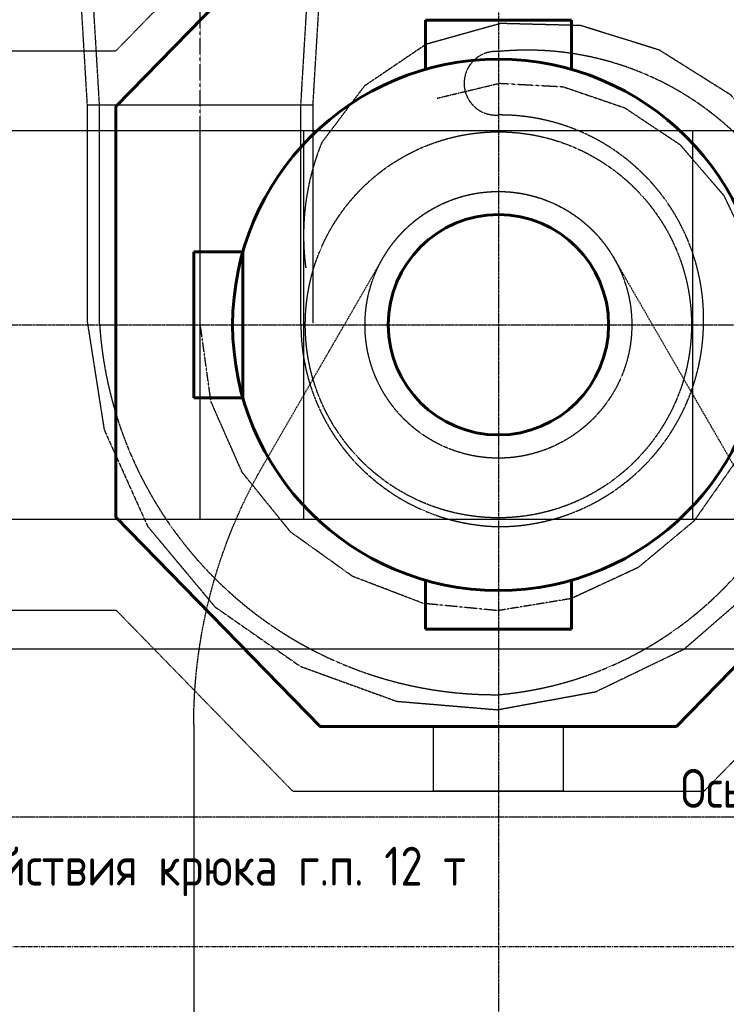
# Model space of a CAD drawing. Header units: millimetres. Extents: x -50096 to 615650, y 194565 to 243945.
# Tile 250 of 256: x 254576 to 260026, y 212019 to 219618. Entities that reach past the tile are written whole.
import ezdxf

# ---------------------------------------------------------------- set-up
doc = ezdxf.new("R2010")
doc.units = ezdxf.units.MM
for name, pattern in [('CENTER2', [28.575, 19.05, -3.175, 3.175, -3.175]), ('ГТО-1 Пунктир', [7, 5, -2]), ('осевая', [50.8, 31.75, -6.35, 6.35, -6.35])]:
    doc.linetypes.add(name, pattern=pattern)
for name, color, linetype, lineweight in [('ГТО-2_Бетон_060', 3, 'Continuous', 60), ('ГТО-2_Осевая', 7, 'осевая', 25), ('ГТО-2_Пунктир', 151, 'ГТО-1 Пунктир', 25), ('ГТО-2_Пунктир_025', 151, 'ГТО-1 Пунктир', 25), ('ГТО-2_Размеры_035', 2, 'Continuous', 35), ('ГТО-2_Текст', 2, 'Continuous', 35), ('ОГОС_Пунктир_025', 151, 'ГТО-1 Пунктир', 25), ('ОГСО_Оборудование_060', 3, 'Continuous', 60), ('ОГСО_Оси_025', 7, 'осевая', 25)]:
    doc.layers.add(name, color=color, linetype=linetype, lineweight=lineweight)
doc.layers.add('ОЗиМ Оси', color=4, linetype='CENTER2')
doc.styles.add('RomanS', font='romans.shx', dxfattribs={"width": 0.7})

# ---------------------------------------------------------------- blocks, each defined once
blk = doc.blocks.new('awrteqw5t')
at = {"layer": 'ГТО-2_Пунктир'}
for p, q in [((834.4, 2350), (5850, 2350)), ((-1165.6, 1814.1), (-2750.3, 899.2)), ((-2764.5, -891.1), (-1166.1, -1814.1)), ((5850, -2350), (833.9, -2350))]:
    blk.add_line(p, q, dxfattribs=at)
for centre, radius, start, end in [((834.4, -1650), 4000, 90, 120), ((-2250, 0), 1029, 119.99988, 240.00011), ((833.9, 1650), 4000, 240, 270)]:
    blk.add_arc(centre, radius, start, end, dxfattribs=at)
blk = doc.blocks.new('ОГСО_Агрегат_План по СК')
at = {"layer": 'ОГОС_Пунктир_025', "ltscale": 0.05}
for p, q in [((-3170.3, 15.5), (-3170.3, 1700.2)), ((-3076.7, 7.3), (-3076.7, 1700.2)), ((-1523.3, 7.3), (-1523.3, 1700.2)), ((-1429.7, 15.5), (-1429.7, 1700.2))]:
    blk.add_line(p, q, dxfattribs=at)
blk.add_lwpolyline([(-3170.3, 15.5), (-3041, -810.1), (-2705.5, -1555.1), (-2186.7, -2176.4), (-1529.7, -2634.3), (-786.2, -2904.9), (-8.1, -2970.4), (749.7, -2831.6), (1433.5, -2501.8), (1997.9, -2011.8), (2409.6, -1403), (2641.8, -719.2), (2686.4, -11.2), (2547, 670.4), (2240.7, 1279.5), (1792.7, 1773.5), (1240.8, 2120.4), (634.1, 2309.5), (17.6, 2325.5), (-559.2, 2164.3), (-1034.2, 1842.5), (-1363, 1405.7, 0.130368), (-1486, 439.3, 0.130368)], format="xyb", dxfattribs=at)
for radius in [1489.4, 1029]:
    blk.add_circle((0, 0), radius, dxfattribs=at)
for centre, radius, start, end in [((-18.8, 1864.3), 245.7, 85.61744, 274.38256), ((221.9, -204.9), 2324.7, 4.93702, 95.47774), ((10.9, 47.5), 1572, 358.09416, 90.39831), ((-21.6, 207.1), 3061.6, 183.74255, 270.40513), ((38.8, 4.1), 1562.1, 179.88388, 268.57748), ((-246.9, -79.3), 2786, 275.08493, 1.53299), ((-1.9, 26.8), 1584.3, 270.07028, 358.85754)]:
    blk.add_arc(centre, radius, start, end, dxfattribs=at)
at = {"layer": 'ОГСО_Оси_025', "color": 253, "ltscale": 0.05}
blk.add_lwpolyline([(-471.6, 1749.4), (9.1, 1864.3), (499.6, 1837.5), (974.5, 1674.8), (1400.1, 1391.3), (1738.8, 997.6), (1965.2, 521.4), (2060, -4.8), (2015.2, -544.7), (1826.9, -1059.8), (1508.4, -1514.3), (1077, -1873.8), (562.3, -2112.9), (-3.3, -2205.9), (-579.3, -2150.1), (-1124.5, -1941.6), (-1603.1, -1598.9), (-1976.4, -1138.2), (-2217.2, -592.1), (-2300, 7.3), (-2300, 2700)], dxfattribs=at)
blk = doc.blocks.new('A$C1AA538EC')
at = {"layer": 'ОГОС_Пунктир_025'}
for p, q in [((776.7, -13801), (885.1, -11990.1)), ((870.2, -13801), (978.6, -11990.1)), ((-870.3, -13801), (-960.2, -12298.5)), ((-776.7, -13801), (-859.5, -12417.6)), ((-870.3, -15484.6), (-870.3, -13801)), ((-776.7, -15492.8), (-776.7, -13801)), ((776.7, -15492.8), (776.7, -13801)), ((870.7, -15081.4), (870.1, -13801))]:
    blk.add_line(p, q, dxfattribs=at)
blk.add_lwpolyline([(-870.4, -13801), (870.2, -13801)], dxfattribs=at)
blk.add_blockref('ОГСО_Агрегат_План по СК', (2300, -15500.1))
blk = doc.blocks.new('_гто-2_генер')
blk.add_lwpolyline([(-1971.2, -563), (-1971.2, 563)])
at = {"layer": 'ГТО-2_Бетон_060'}
blk.add_circle((0, 0), 850, dxfattribs=at)
at = {"layer": 'ОГСО_Оборудование_060', "ltscale": 0.25}
for p, q in [((563.4, 2350.2), (-562.6, 2350.2)), ((-2350.2, -563.4), (-2350.2, 562.6)), ((2350.2, -563.4), (2350.2, 562.6)), ((563.4, -2350.2), (-562.6, -2350.2))]:
    blk.add_line(p, q, dxfattribs=at)
for points in [[(-563, 1971.2), (-562.6, 2350.2)], [(563.4, 1971.2), (563.4, 2350.2)], [(-1971.2, 563), (-2350.2, 562.6)], [(1971.2, 563), (2350.2, 562.6)], [(-1971.2, -563.4), (-2350.2, -563.4)], [(1971.2, -563.4), (2350.2, -563.4)], [(-563, -1971.2), (-562.6, -2350.2)], [(563.4, -1971.2), (563.4, -2350.2)]]:
    blk.add_lwpolyline(points, dxfattribs=at)
blk.add_circle((0, 0), 2050, dxfattribs=at)

msp = doc.modelspace()

# ---------------------------------------------------------------- linework, layer by layer
at = {"layer": 'ГТО-2_Бетон_060'}
msp.add_lwpolyline([(259643.4, 214162.9), (256893.4, 214162.9), (255318.4, 215777.9), (255318.4, 218947.9), (256893.4, 220562.9), (259643.4, 220562.9), (261218.4, 218947.9), (261218.4, 215777.9)], close=True, dxfattribs=at)
at = {"layer": 'ГТО-2_Осевая', "color": 1}
msp.add_lwpolyline([(273718.5, 212462.9), (228218.4, 212464), (228218.4, 222958), (273718.5, 222962.9)], close=True, dxfattribs=at)
at = {"layer": 'ГТО-2_Пунктир_025'}
for p, q in [((225418.4, 218762.9), (276518.4, 218762.9)), ((255968.4, 215762.9), (255968.4, 218762.9)), ((256768.4, 215762.9), (256768.4, 218762.9)), ((259768.4, 215762.9), (259768.4, 218762.9)), ((225418.4, 215762.9), (276518.4, 215762.9)), ((225418.4, 214762.9), (276518.4, 214762.9))]:
    msp.add_line(p, q, dxfattribs=at)
for points in [[(254218.4, 219377.6), (255318.4, 219377.6), (256767, 220862.9), (259769.9, 220862.9), (261218.4, 219377.6), (262318.4, 219377.6), (263767, 220862.9), (266769.9, 220862.9), (268518.4, 219069.9), (268518.4, 215369.3), (266858.4, 213662.9)], [(227018.4, 215369.3), (228682.7, 213662.9), (231854.2, 213662.9), (233218.4, 215061.7), (234318.4, 215061.7), (235682.7, 213662.9), (238854.2, 213662.9), (240218.4, 215061.7), (241318.4, 215061.7), (242682.7, 213662.9), (245854.2, 213662.9), (247218.4, 215061.7), (248318.4, 215061.7), (249682.7, 213662.9), (252854.2, 213662.9), (254218.4, 215061.7), (255318.4, 215061.7), (256682.7, 213662.9), (259854.2, 213662.9), (261218.4, 215061.7), (262318.4, 215061.7), (263682.7, 213662.9), (266858.4, 213662.9)], [(258768.4, 214162.9), (258768.4, 213662.9), (257768.4, 213662.9), (257768.4, 214162.9)]]:
    msp.add_lwpolyline(points, dxfattribs=at)
at = {"layer": 'ОЗиМ Оси'}
for p, q in [((258268.4, 224983), (258268.4, 200768.4)), ((221047.2, 217262.9), (279066.9, 217262.9)), ((276318.5, 213462.9), (229518.5, 213462.9))]:
    msp.add_line(p, q, dxfattribs=at)

# ---------------------------------------------------------------- block references
at = {"layer": 'ГТО-2_Бетон_060'}
msp.add_blockref('_гто-2_генер', (258268.4, 217262.9), dxfattribs=at)
at = {"layer": 'ГТО-2_Пунктир_025', "extrusion": (0, 0, -1), "zscale": -1, "rotation": 270}
msp.add_blockref('awrteqw5t', (-258268.4, 215012.9), dxfattribs=at)
at = {"layer": 'ГТО-2_Размеры_035'}
msp.add_blockref('A$C1AA538EC', (255968.4, 232762.8), dxfattribs=at)

# ---------------------------------------------------------------- texts
at = {"layer": 'ГТО-2_Текст', "style": 'RomanS', "width": 0.8}
for s, p in [('Ось подкранового рельса', (259674.7, 213534.7)), ('Зона действия крюка г.п. 12 т', (253170.7, 212934.7))]:
    msp.add_text(s, height=300, dxfattribs=at).set_placement(p)

doc.saveas('drawing.dxf')
